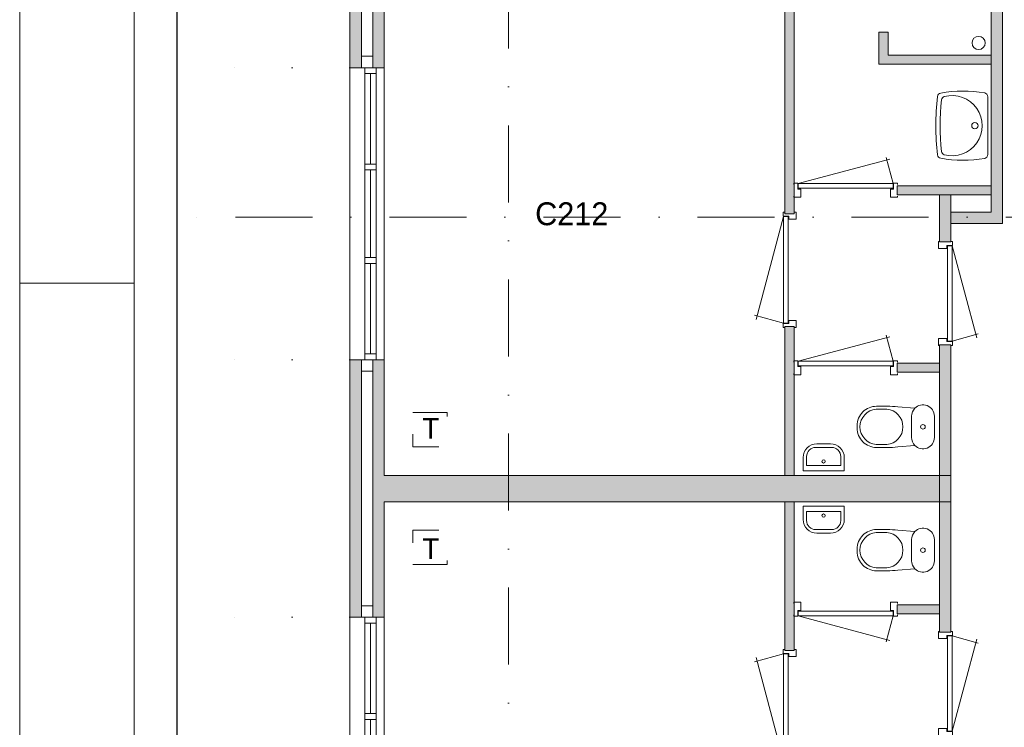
# Model space of a CAD drawing. Header units: millimetres. Extents: x 0 to 84100, y 0 to 59400.
# Tile 6 of 39: x 0 to 8601, y 25820 to 32001. Entities that reach past the tile are written whole.
import ezdxf
from ezdxf.enums import TextEntityAlignment as Align
from ezdxf.xclip import XClip

# ---------------------------------------------------------------- set-up
doc = ezdxf.new("R2010")
doc.units = ezdxf.units.MM
doc.header["$PDMODE"] = 3
doc.header["$PDSIZE"] = 1
for name, pattern in [('DGN1', [504.6, 0, -504.6]), ('DGN2', [672.8, 336.4, -336.4]), ('DGN4', [1345.6, 672.8, -336.4, 0, -336.4])]:
    doc.linetypes.add(name, pattern=pattern)
for name, color, linetype in [('16', 7, 'Continuous'), ('17', 7, 'Continuous'), ('30', 7, 'Continuous'), ('32', 7, 'Continuous'), ('33', 7, 'Continuous'), ('40', 7, 'Continuous'), ('48', 7, 'Continuous'), ('56', 7, 'Continuous'), ('58', 7, 'Continuous'), ('62', 7, 'Continuous'), ('KADER', 7, 'Continuous'), ('TRAP', 7, 'Continuous')]:
    doc.layers.add(name, color=color, linetype=linetype)
doc.styles.add('dgn001', font='dgn001.shx')
doc.styles.add('dgn003', font='dgn003.shx')
doc.styles.get("Standard").update_dxf_attribs({"font": 'arial.ttf'})
doc.dimstyles.get("Standard").update_dxf_attribs({"dimtxt": 0.18, "dimasz": 0.18, "dimexe": 0.18, "dimexo": 0.0625, "dimgap": 0.09, "dimtad": 0, "dimtih": 1, "dimtoh": 1, "dimdec": 4, "dimzin": 0, "dimdsep": 46, "dimtxsty": 'Standard', "dimcen": 0.09, "dimadec": 0, "dimazin": 0, "dimtfac": 1, "dimtdec": 4, "dimtofl": 0, "dimtmove": 0, "dimatfit": 3, "dimfxl": 1, "dimtolj": 1, "dimtzin": 0, "dimarcsym": 0})

# ---------------------------------------------------------------- blocks, each defined once
blk = doc.blocks.new('AnonymousCell11')
at = {"layer": 'TRAP', "color": 1, "linetype": 'DGN2', "lineweight": 0, "flags": 128}
blk.add_lwpolyline([(-150, -139), (150, -139), (150, 161), (-150, 161), (-150, -139)], dxfattribs=at)
at = {"layer": 'TRAP', "color": 1, "linetype": 'DGN2', "lineweight": 0, "style": 'dgn001'}
blk.add_text('T', height=180, dxfattribs=at).set_placement((-68, -90))
blk = doc.blocks.new('AnonymousCell12')
at = {"layer": 'TRAP', "color": 1, "linetype": 'DGN2', "lineweight": 0, "flags": 128}
blk.add_lwpolyline([(-150, 139), (150, 139), (150, -161), (-150, -161), (-150, 139)], dxfattribs=at)
at = {"layer": 'TRAP', "color": 1, "linetype": 'DGN2', "lineweight": 0, "style": 'dgn001'}
blk.add_text('T', height=180, dxfattribs=at).set_placement((-68, -90.01))
blk = doc.blocks.new('830R10157')
at = {"layer": '33', "color": 1, "linetype": 'Continuous', "lineweight": 0}
for p, q in [((108, -38), (336.87, -99.32)), ((108, -868), (322.82, -66.28))]:
    blk.add_line(p, q, dxfattribs=at)
at = {"layer": '33', "color": 92, "linetype": 'Continuous', "lineweight": 13, "true_color": 0x00e100, "flags": 128}
for points in [[(100, 0), (111, 0), (111, -35), (61, -35), (61, -60), (-11, -60), (-11, 0), (0, 0)], [(100, -906), (111, -906), (111, -871), (61, -871), (61, -846), (-11, -846), (-11, -906), (0, -906)]]:
    blk.add_lwpolyline(points, dxfattribs=at)
at = {"layer": '33', "color": 2, "linetype": 'Continuous', "lineweight": 13, "true_color": 0xf0f000, "flags": 128}
blk.add_lwpolyline([(108, -868), (108, -38), (68, -38), (68, -868), (108, -868)], dxfattribs=at)
blk = doc.blocks.new('CLOS0252')
at = {"layer": '40', "color": 7, "linetype": 'Continuous', "lineweight": 0}
for p, q in [((-527.8, 155), (-435.8, 155)), ((-220, -92.5), (-220, 92.5)), ((-670, -1.1), (-670, 0.8)), ((-527.8, -155), (-435.5, -155))]:
    blk.add_line(p, q, dxfattribs=at)
at = {"layer": '40', "color": 7, "linetype": 'Continuous', "lineweight": 0, "flags": 128}
for points in [[(-338.3, -175.7), (-191.9, -162), (-191.9, -162, 0.674333), (-20, -92.5), (-20, -92.5), (-20, 92.5), (-20, 92.5, 0.674333), (-191.9, 162), (-191.9, 162), (-338.3, 175.7), (-338.3, 175.7, 0.023285), (-431.3, 180), (-431.3, 180), (-525, 180), (-525, 180, 0.414214), (-695, 10), (-695, 10), (-695, -10), (-695, -10, 0.414214), (-525, -180), (-525, -180), (-431.3, -180), (-431.3, -180, 0.023285), (-338.3, -175.7)], [(-220, 92.5, -0.194504), (-191.9, 162)], [(-191.9, -162, -0.194504), (-220, -92.5)]]:
    blk.add_lwpolyline(points, format="xyb", dxfattribs=at)
at = {"layer": '40', "color": 7, "linetype": 'Continuous', "lineweight": 0}
blk.add_circle((-120, 0), 20, dxfattribs=at)
for centre, start, end in [((-514.4, 0), 94.9259, 265.0741), ((-450, 0), 274.92635, 85.07365)]:
    blk.add_arc(centre, 155.6, start, end, dxfattribs=at)
blk = doc.blocks.new('FT0152')
at = {"layer": '40', "color": 7, "linetype": 'Continuous', "lineweight": 0}
for p, q in [((180, -20), (-180, -20)), ((148.9, -64.6), (-148.9, -64.6)), ((-148.9, -64.6), (-148.9, -144)), ((180, -135.1), (180, -20))]:
    blk.add_line(p, q, dxfattribs=at)
at = {"layer": '40', "color": 7, "linetype": 'Continuous', "lineweight": 0, "flags": 128}
for points in [[(-180, -20), (-180, -135.1)], [(148.9, -144), (148.9, -64.6)], [(-68.9, -224), (68.9, -224)], [(-60, -255.1), (60, -255.1)]]:
    blk.add_lwpolyline(points, dxfattribs=at)
for points in [[(-60, -255.1, -0.414214), (-180, -135.1)], [(-68.9, -224, -0.414214), (-148.9, -144)]]:
    blk.add_lwpolyline(points, format="xyb", dxfattribs=at)
at = {"layer": '40', "color": 7, "linetype": 'Continuous', "lineweight": 0}
blk.add_circle((-0.9, -101.1), 15.1, dxfattribs=at)
for centre, radius in [((60, -135.1), 120), ((68.9, -144), 80)]:
    blk.add_arc(centre, radius, 270, 0, dxfattribs=at)
blk = doc.blocks.new('830R10158')
at = {"layer": '33', "color": 1, "linetype": 'Continuous', "lineweight": 0}
for p, q in [((-868, -108), (-66.28, -322.82)), ((-38, -108), (-99.32, -336.87))]:
    blk.add_line(p, q, dxfattribs=at)
at = {"layer": '33', "color": 92, "linetype": 'Continuous', "lineweight": 13, "true_color": 0x00e100, "flags": 128}
for points in [[(-906, -100), (-906, -111), (-871, -111), (-871, -61), (-846, -61), (-846, 11), (-906, 11), (-906, 0)], [(0, -100), (0, -111), (-35, -111), (-35, -61), (-60, -61), (-60, 11), (0, 11), (0, 0)]]:
    blk.add_lwpolyline(points, dxfattribs=at)
at = {"layer": '33', "color": 2, "linetype": 'Continuous', "lineweight": 13, "true_color": 0xf0f000, "flags": 128}
blk.add_lwpolyline([(-868, -108), (-38, -108), (-38, -68), (-868, -68), (-868, -108)], dxfattribs=at)
blk = doc.blocks.new('930L0953')
at = {"layer": '33', "color": 1, "linetype": 'Continuous', "lineweight": 0}
for p, q in [((-98, 968), (-353.44, 899.56)), ((-98, 38), (-338.7, 936.31))]:
    blk.add_line(p, q, dxfattribs=at)
at = {"layer": '33', "color": 92, "linetype": 'Continuous', "lineweight": 13, "true_color": 0x00e100, "flags": 128}
for points in [[(-90, 1006), (-101, 1006), (-101, 971), (-51, 971), (-51, 946), (11, 946), (11, 1006), (0, 1006)], [(-90, 0), (-101, 0), (-101, 35), (-51, 35), (-51, 60), (11, 60), (11, 0), (0, 0)]]:
    blk.add_lwpolyline(points, dxfattribs=at)
at = {"layer": '33', "color": 2, "linetype": 'Continuous', "lineweight": 13, "true_color": 0xf0f000, "flags": 128}
blk.add_lwpolyline([(-98, 968), (-98, 38), (-58, 38), (-58, 968), (-98, 968)], dxfattribs=at)
blk = doc.blocks.new('830R10160')
at = {"layer": '33', "color": 1, "linetype": 'Continuous', "lineweight": 0}
for p, q in [((108, 868), (322.82, 66.28)), ((108, 38), (336.87, 99.32))]:
    blk.add_line(p, q, dxfattribs=at)
at = {"layer": '33', "color": 92, "linetype": 'Continuous', "lineweight": 13, "true_color": 0x00e100, "flags": 128}
for points in [[(100, 906), (111, 906), (111, 871), (61, 871), (61, 846), (-11, 846), (-11, 906), (0, 906)], [(100, 0), (111, 0), (111, 35), (61, 35), (61, 60), (-11, 60), (-11, 0), (0, 0)]]:
    blk.add_lwpolyline(points, dxfattribs=at)
at = {"layer": '33', "color": 2, "linetype": 'Continuous', "lineweight": 13, "true_color": 0xf0f000, "flags": 128}
blk.add_lwpolyline([(108, 868), (108, 38), (68, 38), (68, 868), (108, 868)], dxfattribs=at)
blk = doc.blocks.new('CLOS0253')
at = {"layer": '40', "color": 7, "linetype": 'Continuous', "lineweight": 0}
for p, q in [((-527.8, 155), (-435.5, 155)), ((-220, 92.5), (-220, -92.5)), ((-670, 1.1), (-670, -0.8)), ((-527.8, -155), (-435.8, -155))]:
    blk.add_line(p, q, dxfattribs=at)
at = {"layer": '40', "color": 7, "linetype": 'Continuous', "lineweight": 0, "flags": 128}
for points in [[(-338.3, 175.7), (-191.9, 162), (-191.9, 162, -0.674333), (-20, 92.5), (-20, 92.5), (-20, -92.5), (-20, -92.5, -0.674333), (-191.9, -162), (-191.9, -162), (-338.3, -175.7), (-338.3, -175.7, -0.023285), (-431.3, -180), (-431.3, -180), (-525, -180), (-525, -180, -0.414214), (-695, -10), (-695, -10), (-695, 10), (-695, 10, -0.414214), (-525, 180), (-525, 180), (-431.3, 180), (-431.3, 180, -0.023285), (-338.3, 175.7)], [(-527.8, -155, -0.917521), (-527.8, 155)], [(-436.6, 155, -0.917514), (-436.6, -155)]]:
    blk.add_lwpolyline(points, format="xyb", dxfattribs=at)
at = {"layer": '40', "color": 7, "linetype": 'Continuous', "lineweight": 0}
blk.add_circle((-120, 0), 20, dxfattribs=at)
for centre, start, end in [((-120, 92.5), 135.97272, 180), ((-120, -92.5), 180, 224.02728)]:
    blk.add_arc(centre, 100, start, end, dxfattribs=at)
blk = doc.blocks.new('FT0153')
at = {"layer": '40', "color": 7, "linetype": 'Continuous', "lineweight": 0}
for p, q in [((-148.9, 64.6), (-148.9, 144)), ((180, 135.1), (180, 20)), ((180, 20), (-180, 20)), ((148.9, 64.6), (-148.9, 64.6))]:
    blk.add_line(p, q, dxfattribs=at)
at = {"layer": '40', "color": 7, "linetype": 'Continuous', "lineweight": 0, "flags": 128}
for points in [[(-68.9, 224), (68.9, 224)], [(-60, 255.1), (60, 255.1)], [(-180, 20), (-180, 135.1)], [(148.9, 144), (148.9, 64.6)]]:
    blk.add_lwpolyline(points, dxfattribs=at)
for points in [[(60, 255.1, -0.414214), (180, 135.1)], [(68.9, 224, -0.414214), (148.9, 144)]]:
    blk.add_lwpolyline(points, format="xyb", dxfattribs=at)
at = {"layer": '40', "color": 7, "linetype": 'Continuous', "lineweight": 0}
blk.add_circle((-0.9, 101.1), 15.1, dxfattribs=at)
for centre, radius in [((-60, 135.1), 120), ((-68.9, 144), 80)]:
    blk.add_arc(centre, radius, 90, 180, dxfattribs=at)
blk = doc.blocks.new('830R10161')
at = {"layer": '33', "color": 1, "linetype": 'Continuous', "lineweight": 0}
for p, q in [((-868, 108), (-66.28, 322.82)), ((-38, 108), (-99.32, 336.87))]:
    blk.add_line(p, q, dxfattribs=at)
at = {"layer": '33', "color": 92, "linetype": 'Continuous', "lineweight": 13, "true_color": 0x00e100, "flags": 128}
for points in [[(-906, 100), (-906, 111), (-871, 111), (-871, 61), (-846, 61), (-846, -11), (-906, -11), (-906, 0)], [(0, 100), (0, 111), (-35, 111), (-35, 61), (-60, 61), (-60, -11), (0, -11), (0, 0)]]:
    blk.add_lwpolyline(points, dxfattribs=at)
at = {"layer": '33', "color": 2, "linetype": 'Continuous', "lineweight": 13, "true_color": 0xf0f000, "flags": 128}
blk.add_lwpolyline([(-868, 108), (-38, 108), (-38, 68), (-868, 68), (-868, 108)], dxfattribs=at)
blk = doc.blocks.new('930L0954')
at = {"layer": '33', "color": 1, "linetype": 'Continuous', "lineweight": 0}
for p, q in [((-98, -38), (-338.7, -936.31)), ((-98, -968), (-353.44, -899.56))]:
    blk.add_line(p, q, dxfattribs=at)
at = {"layer": '33', "color": 92, "linetype": 'Continuous', "lineweight": 13, "true_color": 0x00e100, "flags": 128}
for points in [[(-90, 0), (-101, 0), (-101, -35), (-51, -35), (-51, -60), (11, -60), (11, 0), (0, 0)], [(-90, -1006), (-101, -1006), (-101, -971), (-51, -971), (-51, -946), (11, -946), (11, -1006), (0, -1006)]]:
    blk.add_lwpolyline(points, dxfattribs=at)
at = {"layer": '33', "color": 2, "linetype": 'Continuous', "lineweight": 13, "true_color": 0xf0f000, "flags": 128}
blk.add_lwpolyline([(-98, -968), (-98, -38), (-58, -38), (-58, -968), (-98, -968)], dxfattribs=at)
blk = doc.blocks.new('WT0153')
at = {"layer": '40', "color": 7, "linetype": 'Continuous', "lineweight": 0}
blk.add_line((-20, 253.2), (-20, -253.2), dxfattribs=at)
blk.add_circle((-133.3, 0), 28.1, dxfattribs=at)
for centre, radius, start, end in [((-426.2, 252), 33, 100.34551, 173.14249), ((-236.5, -765.8), 1068.4, 79.79831, 100.55139), ((-332.1, 0), 263.1, 254.86666, 105.13334), ((-53, 253.2), 33, 0, 79.99733), ((1669.4, 0), 2143.7, 173.14249, 186.85751), ((1706.8, 0), 2143.7, 173.95824, 186.04176), ((-392.2, 222.2), 33, 105.13334, 173.95824), ((-426.2, -252), 33, 186.85751, 259.65449), ((-392.2, -222.2), 33, 186.04176, 254.86666), ((-53, -253.2), 33, 280.00267, 0), ((-236.5, 765.8), 1068.4, 259.44861, 280.20169)]:
    blk.add_arc(centre, radius, start, end, dxfattribs=at)
blk = doc.blocks.new('830R10162')
at = {"layer": '33', "color": 1, "linetype": 'Continuous', "lineweight": 0}
for p, q in [((-868, 108), (-66.28, 322.82)), ((-38, 108), (-99.32, 336.87))]:
    blk.add_line(p, q, dxfattribs=at)
at = {"layer": '33', "color": 92, "linetype": 'Continuous', "lineweight": 13, "true_color": 0x00e100, "flags": 128}
for points in [[(-906, 100), (-906, 111), (-871, 111), (-871, 61), (-846, 61), (-846, -11), (-906, -11), (-906, 0)], [(0, 100), (0, 111), (-35, 111), (-35, 61), (-60, 61), (-60, -11), (0, -11), (0, 0)]]:
    blk.add_lwpolyline(points, dxfattribs=at)
at = {"layer": '33', "color": 2, "linetype": 'Continuous', "lineweight": 13, "true_color": 0xf0f000, "flags": 128}
blk.add_lwpolyline([(-868, 108), (-38, 108), (-38, 68), (-868, 68), (-868, 108)], dxfattribs=at)
blk = doc.blocks.new('_DotSmall')
at = {"color": 0, "linetype": 'ByBlock', "const_width": 0.5}
blk.add_lwpolyline([(-0.0625, 0, 1), (0.0625, 0, 1)], format="xyb", close=True, dxfattribs=at)
blk = doc.blocks.new('*D19294')
at = {"layer": '58', "color": 3, "linetype": 'Continuous', "lineweight": 0, "transparency": 16777216}
for p, q in [((-3935.24, 18797.77), (-3935.24, 17922.77)), ((-3935.24, 16247.77), (-3935.24, 17122.77))]:
    blk.add_line(p, q, dxfattribs=at)
at = {"layer": 'Defpoints', "color": 0, "linetype": 'Continuous', "transparency": 16777216}
for p in [(-1935.24, 18797.77), (-3935.24, 16247.77), (-1935.24, 16247.77)]:
    blk.add_point(p, dxfattribs=at)
at = {"layer": '58', "color": 3, "linetype": 'Continuous', "lineweight": 0, "transparency": 16777216, "xscale": 1080, "yscale": 1080, "zscale": 1080}
for p, rotation in [((-3935.24, 18797.77), 90), ((-3935.24, 16247.77), 270)]:
    blk.add_blockref('_DotSmall', p, dxfattribs=dict(at, rotation=rotation))
at = {"layer": '58', "color": 3, "linetype": 'Continuous', "lineweight": 0, "transparency": 16777216, "insert": (-3935.24, 17522.77), "char_height": 200, "attachment_point": 5, "rotation": 90, "style": 'dgn003'}
blk.add_mtext('\\A1;2550', dxfattribs=at)
blk = doc.blocks.new('*D19295')
at = {"layer": '58', "color": 3, "linetype": 'Continuous', "lineweight": 0, "transparency": 16777216}
for p, q in [((-3935.24, 21047.77), (-3935.24, 20322.77)), ((-3935.24, 18797.77), (-3935.24, 19522.77))]:
    blk.add_line(p, q, dxfattribs=at)
at = {"layer": 'Defpoints', "color": 0, "linetype": 'Continuous', "transparency": 16777216}
for p in [(-1967.06, 21047.77), (-3935.24, 18797.77), (-1967.06, 18797.77)]:
    blk.add_point(p, dxfattribs=at)
at = {"layer": '58', "color": 3, "linetype": 'Continuous', "lineweight": 0, "transparency": 16777216, "xscale": 1080, "yscale": 1080, "zscale": 1080}
for p, rotation in [((-3935.24, 21047.77), 90), ((-3935.24, 18797.77), 270)]:
    blk.add_blockref('_DotSmall', p, dxfattribs=dict(at, rotation=rotation))
at = {"layer": '58', "color": 3, "linetype": 'Continuous', "lineweight": 0, "transparency": 16777216, "insert": (-3935.24, 19922.77), "char_height": 200, "attachment_point": 5, "rotation": 90, "style": 'dgn003'}
blk.add_mtext('\\A1;2250', dxfattribs=at)
blk = doc.blocks.new('*D19296')
at = {"layer": '58', "color": 3, "linetype": 'Continuous', "lineweight": 0, "transparency": 16777216}
for p, q in [((-3935.24, 23597.77), (-3935.24, 22722.77)), ((-3935.24, 21047.77), (-3935.24, 21922.77))]:
    blk.add_line(p, q, dxfattribs=at)
at = {"layer": 'Defpoints', "color": 0, "linetype": 'Continuous', "transparency": 16777216}
for p in [(-3935.24, 23597.77), (-1935.24, 23597.77), (-1935.24, 21047.77)]:
    blk.add_point(p, dxfattribs=at)
at = {"layer": '58', "color": 3, "linetype": 'Continuous', "lineweight": 0, "transparency": 16777216, "xscale": 1080, "yscale": 1080, "zscale": 1080}
for p, rotation in [((-3935.24, 23597.77), 90), ((-3935.24, 21047.77), 270)]:
    blk.add_blockref('_DotSmall', p, dxfattribs=dict(at, rotation=rotation))
at = {"layer": '58', "color": 3, "linetype": 'Continuous', "lineweight": 0, "transparency": 16777216, "insert": (-3935.24, 22322.77), "char_height": 200, "attachment_point": 5, "rotation": 270, "style": 'dgn003'}
blk.add_mtext('\\A1;2550', dxfattribs=at)
blk = doc.blocks.new('*D19297')
at = {"layer": '58', "color": 3, "linetype": 'Continuous', "lineweight": 0, "transparency": 16777216}
for p, q in [((-3935.24, 25847.77), (-3935.24, 25122.77)), ((-3935.24, 23597.77), (-3935.24, 24322.77))]:
    blk.add_line(p, q, dxfattribs=at)
at = {"layer": 'Defpoints', "color": 0, "linetype": 'Continuous', "transparency": 16777216}
for p in [(-1178.1, 25847.77), (-3935.24, 23597.77), (-1178.1, 23597.77)]:
    blk.add_point(p, dxfattribs=at)
at = {"layer": '58', "color": 3, "linetype": 'Continuous', "lineweight": 0, "transparency": 16777216, "xscale": 1080, "yscale": 1080, "zscale": 1080}
for p, rotation in [((-3935.24, 25847.77), 90), ((-3935.24, 23597.77), 270)]:
    blk.add_blockref('_DotSmall', p, dxfattribs=dict(at, rotation=rotation))
at = {"layer": '58', "color": 3, "linetype": 'Continuous', "lineweight": 0, "transparency": 16777216, "insert": (-3935.24, 24722.77), "char_height": 200, "attachment_point": 5, "rotation": 90, "style": 'dgn003'}
blk.add_mtext('\\A1;2250', dxfattribs=at)
blk = doc.blocks.new('A1')
at = {"layer": 'KADER', "color": 1, "linetype": 'Continuous', "lineweight": 0}
for p, q in [((0, 59400), (0, 0)), ((0, 29700), (1000, 29700))]:
    blk.add_line(p, q, dxfattribs=at)
at = {"layer": 'KADER', "color": 5, "linetype": 'Continuous', "lineweight": 0, "flags": 128}
blk.add_lwpolyline([(1000, 1000), (83100, 1000), (83100, 58400), (1000, 58400), (1000, 1000)], dxfattribs=at)
blk = doc.blocks.new('AnonymousCell107')
at = {"color": 1, "linetype": 'Continuous', "lineweight": 0}
blk.add_blockref('A1', (-42050, -29700), dxfattribs=at)
blk = doc.blocks.new('50E03_329_B02 - Default')
at = {"layer": '62'}
for color, points in [(7, [(-1835.24, 25847.77), (-1835.24, 23597.77), (-1935.24, 23597.77), (-1935.24, 25847.77)]), (9, [(-1735.24, 25847.77), (-1635.24, 25847.77), (-1635.24, 24837.77), (3664.76, 24837.77), (3664.76, 24607.77), (-1635.24, 24607.77), (-1635.24, 23597.77), (-1735.24, 23597.77)]), (7, [(3764.76, 24722.77), (3664.76, 24722.77), (3664.76, 22337.77), (3314.76, 22337.77), (3314.76, 22237.77), (3764.76, 22237.77)]), (9, [(1944.76, 24607.77), (1944.76, 22322.77), (1864.76, 22322.77), (1864.76, 24607.77)]), (9, [(2764.76, 23907.77), (2684.76, 23907.77), (2684.76, 23627.77), (3664.76, 23627.77), (3664.76, 23707.77), (2764.76, 23707.77)]), (9, [(2844.76, 22567.77), (2844.76, 22487.77), (3664.76, 22487.77), (3664.76, 22567.77)]), (7, [(3214.76, 22487.77), (3214.76, 22077.77), (3314.76, 22077.77), (3314.76, 22487.77)]), (9, [(1944.76, 21337.77), (1944.76, 20037.77), (1864.76, 20037.77), (1864.76, 21337.77)]), (7, [(3214.76, 21177.77), (3214.76, 19807.77), (3314.76, 19807.77), (3314.76, 21177.77)]), (7, [(-1835.24, 21047.77), (-1835.24, 18797.77), (-1935.24, 18797.77), (-1935.24, 21047.77)]), (9, [(-1735.24, 21047.77), (-1635.24, 21047.77), (-1635.24, 20037.77), (3214.76, 20037.77), (3214.76, 19807.77), (-1635.24, 19807.77), (-1635.24, 18797.77), (-1735.24, 18797.77)]), (9, [(2844.76, 21017.77), (2844.76, 20937.77), (3214.76, 20937.77), (3214.76, 21017.77)]), (7, [(3214.76, 18667.77), (3214.76, 20037.77), (3314.76, 20037.77), (3314.76, 18667.77)]), (9, [(1944.76, 18507.77), (1944.76, 19807.77), (1864.76, 19807.77), (1864.76, 18507.77)]), (9, [(2844.76, 18827.77), (2844.76, 18907.77), (3214.76, 18907.77), (3214.76, 18827.77)])]:
    blk.add_hatch(color=color, dxfattribs=at).paths.add_polyline_path(points)
at = {"layer": '16', "color": 92, "linetype": 'Continuous', "lineweight": 0, "true_color": 0x00e100, "flags": 128}
for points in [[(-1635.24, 24607.77), (-1635.24, 23597.77), (-1935.24, 23597.77), (-1935.24, 25847.77), (-1635.24, 25847.77), (-1635.24, 24837.77)], [(-1735.24, 24737.77), (-1735.24, 23697.77), (-1835.24, 23697.77), (-1835.24, 25747.77), (-1735.24, 25747.77), (-1735.24, 24737.77)], [(3764.76, 24722.77), (3764.76, 22237.77), (3314.76, 22237.77), (3314.76, 22337.77), (3664.76, 22337.77), (3664.76, 24722.77), (3764.76, 24722.77)], [(1944.76, 22322.77), (1944.76, 24607.77), (1864.76, 24607.77), (1864.76, 22322.77), (1944.76, 22322.77)], [(3664.76, 23707.77), (2764.76, 23707.77), (2764.76, 23907.77), (2684.76, 23907.77), (2684.76, 23627.77), (3664.76, 23627.77), (3664.76, 23707.77)], [(3664.76, 22567.77), (3664.76, 22487.77), (2844.76, 22487.77), (2844.76, 22567.77), (3664.76, 22567.77)], [(3314.76, 22487.77), (3314.76, 22077.77), (3214.76, 22077.77), (3214.76, 22487.77), (3314.76, 22487.77)], [(1944.76, 20037.77), (1944.76, 21337.77), (1864.76, 21337.77), (1864.76, 20037.77), (1944.76, 20037.77)], [(3314.76, 21177.77), (3314.76, 19807.77), (3214.76, 19807.77), (3214.76, 21177.77), (3314.76, 21177.77)], [(-1635.24, 19807.77), (-1635.24, 18797.77), (-1935.24, 18797.77), (-1935.24, 21047.77), (-1635.24, 21047.77), (-1635.24, 20037.77)], [(3214.76, 21017.77), (3214.76, 20937.77), (2844.76, 20937.77), (2844.76, 21017.77), (3214.76, 21017.77)], [(-1735.24, 19937.77), (-1735.24, 18897.77), (-1835.24, 18897.77), (-1835.24, 20947.77), (-1735.24, 20947.77), (-1735.24, 19937.77)], [(3314.76, 18667.77), (3314.76, 20037.77), (3214.76, 20037.77), (3214.76, 18667.77), (3314.76, 18667.77)], [(1944.76, 19807.77), (1944.76, 18507.77), (1864.76, 18507.77), (1864.76, 19807.77), (1944.76, 19807.77)], [(3214.76, 18827.77), (3214.76, 18907.77), (2844.76, 18907.77), (2844.76, 18827.77), (3214.76, 18827.77)]]:
    blk.add_lwpolyline(points, dxfattribs=at)
at = {"layer": '17', "color": 92, "linetype": 'Continuous', "lineweight": 0, "true_color": 0x00e100}
for p, q in [((-1635.24, 20037.77), (3214.76, 20037.77)), ((-1635.24, 19807.77), (3214.76, 19807.77))]:
    blk.add_line(p, q, dxfattribs=at)
at = {"layer": '30', "color": 3, "linetype": 'Continuous', "lineweight": 0}
for p, q in [((-1735.24, 23697.77), (-1835.24, 23697.77)), ((-1935.24, 23597.77), (-1935.24, 21047.77)), ((-1635.24, 23597.77), (-1635.24, 21047.77)), ((-1735.24, 18897.77), (-1835.24, 18897.77)), ((-1935.24, 16247.77), (-1935.24, 18797.77)), ((-1635.24, 16247.77), (-1635.24, 18797.77))]:
    blk.add_line(p, q, dxfattribs=at)
at = {"layer": '32', "color": 3, "linetype": 'Continuous', "lineweight": 0}
for p, q in [((-1805.24, 21097.77), (-1805.24, 23547.77)), ((-1805.24, 23547.77), (-1705.24, 23547.77)), ((-1755.24, 23547.77), (-1755.24, 22756.1)), ((-1705.24, 23547.77), (-1705.24, 21047.77)), ((-1755.24, 22706.1), (-1755.24, 21939.43)), ((-1755.24, 21889.43), (-1755.24, 21097.77)), ((-1705.24, 16297.77), (-1705.24, 18797.77)), ((-1805.24, 18747.77), (-1805.24, 16297.77)), ((-1755.24, 17956.11), (-1755.24, 18747.77)), ((-1755.24, 17139.44), (-1755.24, 17906.11))]:
    blk.add_line(p, q, dxfattribs=at)
at = {"layer": '32', "color": 3, "linetype": 'Continuous', "lineweight": 0, "flags": 128}
for points in [[(-1705.24, 23597.77), (-1705.24, 23547.77), (-1805.24, 23547.77), (-1805.24, 23597.77), (-1705.24, 23597.77)], [(-1705.24, 22756.1), (-1705.24, 22706.1), (-1805.24, 22706.1), (-1805.24, 22756.1), (-1705.24, 22756.1)], [(-1705.24, 21939.43), (-1705.24, 21889.43), (-1805.24, 21889.43), (-1805.24, 21939.43), (-1705.24, 21939.43)], [(-1705.24, 21097.77), (-1705.24, 21047.77), (-1805.24, 21047.77), (-1805.24, 21097.77), (-1705.24, 21097.77)], [(-1705.24, 18747.77), (-1705.24, 18797.77), (-1805.24, 18797.77), (-1805.24, 18747.77), (-1705.24, 18747.77)], [(-1705.24, 17906.11), (-1705.24, 17956.11), (-1805.24, 17956.11), (-1805.24, 17906.11), (-1705.24, 17906.11)]]:
    blk.add_lwpolyline(points, dxfattribs=at)
at = {"layer": '40', "color": 3, "linetype": 'Continuous', "lineweight": 0}
blk.add_circle((3556.16, 23814.53), 57.46, dxfattribs=at)
at = {"layer": '56', "color": 3, "linetype": 'DGN4', "lineweight": 0}
for p, q in [((-550.24, 50407.77), (-550.24, 1407.77)), ((51564.76, 22292.77), (-3435.24, 22292.77))]:
    blk.add_line(p, q, dxfattribs=at)
at = {"layer": '58', "color": 3, "linetype": 'DGN1', "lineweight": 0}
for p, q in [((-1935.24, 23597.77), (-3935.24, 23597.77)), ((-1935.24, 21047.77), (-3935.24, 21047.77)), ((-1935.24, 18797.77), (-3935.24, 18797.77))]:
    blk.add_line(p, q, dxfattribs=at)
at = {"layer": '62', "color": 7, "linetype": 'Continuous', "lineweight": 0, "flags": 128}
for points in [[(-1835.24, 25847.77), (-1835.24, 23597.77), (-1935.24, 23597.77), (-1935.24, 25847.77), (-1835.24, 25847.77)], [(3764.76, 24722.77), (3664.76, 24722.77), (3664.76, 22337.77), (3314.76, 22337.77), (3314.76, 22237.77), (3764.76, 22237.77), (3764.76, 24722.77)], [(3214.76, 22487.77), (3214.76, 22077.77), (3314.76, 22077.77), (3314.76, 22487.77), (3214.76, 22487.77)], [(3214.76, 21177.77), (3214.76, 19807.77), (3314.76, 19807.77), (3314.76, 21177.77), (3214.76, 21177.77)], [(-1835.24, 21047.77), (-1835.24, 18797.77), (-1935.24, 18797.77), (-1935.24, 21047.77), (-1835.24, 21047.77)], [(3214.76, 18667.77), (3214.76, 20037.77), (3314.76, 20037.77), (3314.76, 18667.77), (3214.76, 18667.77)]]:
    blk.add_lwpolyline(points, dxfattribs=at)
at = {"layer": '62', "color": 9, "linetype": 'Continuous', "lineweight": 0, "flags": 128}
for points in [[(-1735.24, 25847.77), (-1635.24, 25847.77), (-1635.24, 24837.77), (3664.76, 24837.77), (3664.76, 24607.77), (-1635.24, 24607.77), (-1635.24, 23597.77), (-1735.24, 23597.77), (-1735.24, 25847.77)], [(1944.76, 24607.77), (1944.76, 22322.77), (1864.76, 22322.77), (1864.76, 24607.77), (1944.76, 24607.77)], [(2764.76, 23907.77), (2684.76, 23907.77), (2684.76, 23627.77), (3664.76, 23627.77), (3664.76, 23707.77), (2764.76, 23707.77), (2764.76, 23907.77)], [(2844.76, 22567.77), (2844.76, 22487.77), (3664.76, 22487.77), (3664.76, 22567.77), (2844.76, 22567.77)], [(1944.76, 21337.77), (1944.76, 20037.77), (1864.76, 20037.77), (1864.76, 21337.77), (1944.76, 21337.77)], [(-1735.24, 21047.77), (-1635.24, 21047.77), (-1635.24, 20037.77), (3214.76, 20037.77), (3214.76, 19807.77), (-1635.24, 19807.77), (-1635.24, 18797.77), (-1735.24, 18797.77), (-1735.24, 21047.77)], [(2844.76, 21017.77), (2844.76, 20937.77), (3214.76, 20937.77), (3214.76, 21017.77), (2844.76, 21017.77)], [(1944.76, 18507.77), (1944.76, 19807.77), (1864.76, 19807.77), (1864.76, 18507.77), (1944.76, 18507.77)], [(2844.76, 18827.77), (2844.76, 18907.77), (3214.76, 18907.77), (3214.76, 18827.77), (2844.76, 18827.77)]]:
    blk.add_lwpolyline(points, dxfattribs=at)
at = {"color": 7, "linetype": 'Continuous', "lineweight": 0}
for name, p in [('WT0153', (3656.9, 23091.91)), ('830R10162', (2847.84, 22477.59)), ('930L0954', (1950.73, 22336)), ('830R10160', (3216.66, 21173.06)), ('830R10161', (2847.85, 20926.17)), ('CLOS0253', (3189.86, 20461.28)), ('FT0153', (2202.72, 20058.2)), ('FT0152', (2202.72, 19787.34)), ('CLOS0252', (3189.86, 19384.26)), ('830R10158', (2847.85, 18919.37)), ('830R10157', (3216.66, 18672.48)), ('930L0953', (1950.73, 17509.54))]:
    blk.add_blockref(name, p, dxfattribs=at)
at = {"layer": '48', "color": 7, "linetype": 'Continuous', "lineweight": 0, "style": 'dgn003'}
blk.add_text('C212', height=200, dxfattribs=at).set_placement((2.21, 22322.43), align=Align.MIDDLE_CENTER)
at = {"layer": '58', "color": 3, "linetype": 'Continuous', "lineweight": 0}
for base, p1, p2, angle, picture, middle, turn in [((-3935.24, 23597.77), (-1178.1, 25847.77), (-1178.1, 23597.77), 90, '*D19297', (-3935.24, 24722.77), 90), ((-3935.24, 23597.77), (-1935.24, 21047.77), (-1935.24, 23597.77), 270, '*D19296', (-3935.24, 22322.77), 270), ((-3935.24, 18797.77), (-1967.06, 21047.77), (-1967.06, 18797.77), 90, '*D19295', (-3935.24, 19922.77), 90), ((-3935.24, 16247.77), (-1935.24, 18797.77), (-1935.24, 16247.77), 90, '*D19294', (-3935.24, 17522.77), 90)]:
    dim = blk.add_linear_dim(base=base, p1=p1, p2=p2, angle=angle, dimstyle='Standard', override={"dimscale": 1, "dimtxt": 200, "dimasz": 1080, "dimexe": 0, "dimexo": 0, "dimgap": 100, "dimtad": 1, "dimjust": 0, "dimtih": 0, "dimtoh": 0, "dimdec": 0, "dimlfac": 1, "dimzin": 11, "dimdsep": 46, "dimlunit": 2, "dimpost": '<>', "dimtxsty": 'dgn003', "dimblk1": 'DotSmall', "dimblk2": 'DotSmall', "dimsah": 1, "dimcen": 0, "dimse1": 1, "dimse2": 1, "dimclrd": 3, "dimclre": 3, "dimclrt": 3, "dimtol": 0, "dimtix": 1, "dimtofl": 1, "dimatfit": 3, "dimfrac": 1, "dimtolj": 1, "dimlwd": 0, "dimlwe": 0}, dxfattribs=at)
    dim.commit()
    dim.dimension.update_dxf_attribs({"geometry": picture, "text_midpoint": middle, "text_rotation": turn})

msp = doc.modelspace()

# ---------------------------------------------------------------- block references
at = {"color": 1, "linetype": 'Continuous', "lineweight": 0}
for name, p in [('AnonymousCell107', (42050, 29700)), ('AnonymousCell12', (3584.79, 28431.8)), ('AnonymousCell11', (3584.79, 27379.8))]:
    msp.add_blockref(name, p, dxfattribs=at)
ref = msp.add_blockref('50E03_329_B02 - Default', (4820.03, 7983.03))
XClip(ref).set_block_clipping_path([(-3447.2, 1205.47), (51798.68, 50007.99)])

doc.saveas('drawing.dxf')
